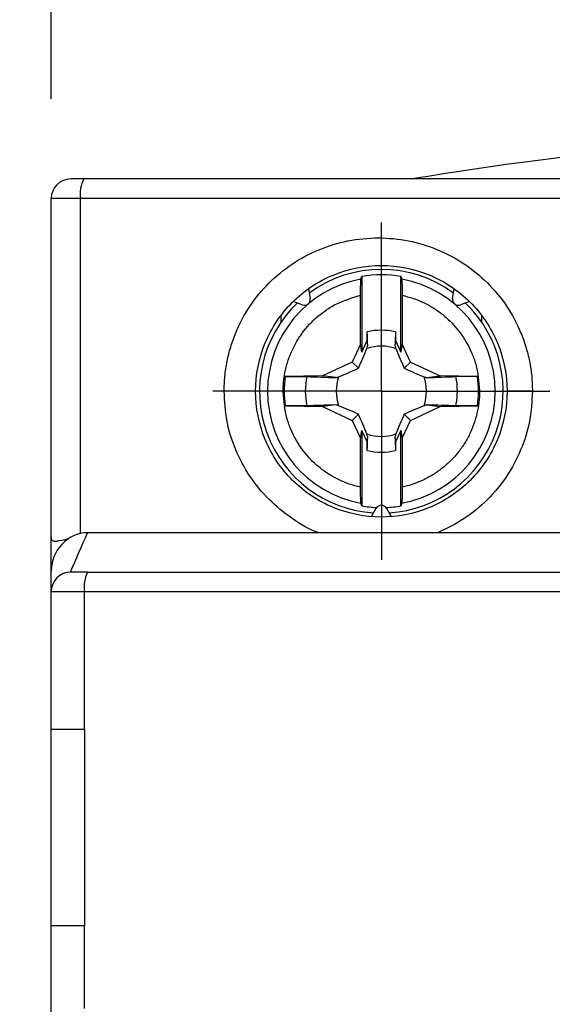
# Model space of a CAD drawing. Header units: inches. Extents: x 0.5 to 21.5, y 0.5 to 16.5.
# Tile 11 of 22: x 17.716 to 18.249, y 8.485 to 9.471. Entities that reach past the tile are written whole.
import ezdxf

# ---------------------------------------------------------------- set-up
doc = ezdxf.new("R2010")
doc.units = ezdxf.units.IN
doc.header["$LTSCALE"] = 2
doc.header["$MEASUREMENT"] = 0
doc.linetypes.add('CENTERX2', pattern=[0.8, 0.5, -0.1, 0.1, -0.1])
doc.layers.add('CENTER', color=40, linetype='CENTERX2')
doc.layers.add('DIMENSIONS', color=140, linetype='Continuous', lineweight=25)
doc.styles.add('SLDTEXTSTYLE0', font='TXT', dxfattribs={"width": 0.7})
doc.dimstyles.new('SLDDIMSTYLE0', dxfattribs={"dimtxt": 0.169922, "dimasz": 0.26, "dimexe": 0, "dimexo": 0.0625, "dimgap": 0.04248, "dimtad": 0, "dimtih": 1, "dimtoh": 1, "dimrnd": 1e-09, "dimzin": 12, "dimdsep": 46, "dimtxsty": 'SLDTEXTSTYLE0', "dimsah": 1, "dimcen": 0.09, "dimadec": 0, "dimazin": 3, "dimtfac": 1, "dimtofl": 0, "dimtmove": 0, "dimatfit": 3, "dimfxl": 0, "dimfrac": 2, "dimtolj": 1, "dimtzin": 12, "dimarcsym": 0})
doc.dimstyles.new('SLDDIMSTYLE1', dxfattribs={"dimtxt": 0.169922, "dimasz": 0.26, "dimexe": 0, "dimexo": 0.0625, "dimgap": 0.04248, "dimtad": 0, "dimtih": 1, "dimtoh": 1, "dimrnd": 1e-09, "dimzin": 12, "dimdsep": 46, "dimtxsty": 'SLDTEXTSTYLE0', "dimsah": 1, "dimcen": 0.09, "dimadec": 0, "dimazin": 3, "dimtfac": 1, "dimtmove": 0, "dimatfit": 0, "dimfxl": 0, "dimfrac": 2, "dimtolj": 1, "dimtzin": 12, "dimarcsym": 0})

# ---------------------------------------------------------------- blocks, each defined once
blk = doc.blocks.new('_D_7')
at = {"layer": 'DIMENSIONS'}
for p, q in [((19.41429, 9.41388), (20.56852, 9.41388)), ((20.31852, 9.41388), (20.31852, 8.23967)), ((20.06605, 7.93157), (20.00899, 7.93157)), ((20.00899, 7.93157), (20.00899, 7.66151)), ((20.57099, 7.93157), (20.62805, 7.93157)), ((20.62805, 7.93157), (20.62805, 7.66151)), ((20.00899, 7.66151), (20.06605, 7.66151)), ((20.62805, 7.66151), (20.57099, 7.66151)), ((20.31852, 6.38238), (20.31852, 7.62347)), ((18.04421, 6.38238), (20.56852, 6.38238))]:
    blk.add_line(p, q, dxfattribs=at)
for points in [[(20.31852, 9.41388), (20.27852, 9.15388), (20.35852, 9.15388)], [(20.31852, 6.38238), (20.35852, 6.64238), (20.27852, 6.64238)]]:
    blk.add_solid(points, dxfattribs=at)
at = {"layer": 'DIMENSIONS', "char_height": 0.166667, "attachment_point": 1, "style": 'SLDTEXTSTYLE0'}
for s, insert in [('3.03', (20.06605, 8.18446)), ('77.0', (20.06605, 7.87636))]:
    blk.add_mtext(s, dxfattribs=dict(at, insert=insert))
blk = doc.blocks.new('_D_8')
at = {"layer": 'DIMENSIONS'}
for p, q in [((17.68009, 9.31151), (16.46465, 9.31151)), ((16.71465, 9.31151), (16.71465, 8.23967)), ((16.46218, 7.93157), (16.40512, 7.93157)), ((16.40512, 7.93157), (16.40512, 7.66151)), ((16.96712, 7.93157), (17.02418, 7.93157)), ((17.02418, 7.93157), (17.02418, 7.66151)), ((16.40512, 7.66151), (16.46218, 7.66151)), ((17.02418, 7.66151), (16.96712, 7.66151)), ((16.71465, 6.48474), (16.71465, 7.62347)), ((17.66704, 6.48474), (16.46465, 6.48474))]:
    blk.add_line(p, q, dxfattribs=at)
for points in [[(16.71465, 9.31151), (16.67465, 9.05151), (16.75465, 9.05151)], [(16.71465, 6.48474), (16.75465, 6.74474), (16.67465, 6.74474)]]:
    blk.add_solid(points, dxfattribs=at)
at = {"layer": 'DIMENSIONS', "char_height": 0.166667, "attachment_point": 1, "style": 'SLDTEXTSTYLE0'}
for s, insert in [('2.83', (16.46218, 8.18446)), ('71.8', (16.46218, 7.87636))]:
    blk.add_mtext(s, dxfattribs=dict(at, insert=insert))
blk = doc.blocks.new('_D_9')
at = {"layer": 'DIMENSIONS'}
for p, q in [((17.74736, 9.39183), (17.74736, 10.45128)), ((19.51114, 9.41215), (19.51114, 10.45128)), ((17.74736, 10.20128), (17.24736, 10.20128)), ((18.36773, 10.20128), (18.31067, 10.20128)), ((18.31067, 10.20128), (18.31067, 9.93122)), ((18.87267, 10.20128), (18.92973, 10.20128)), ((18.92973, 10.20128), (18.92973, 9.93122)), ((19.51114, 10.20128), (20.01114, 10.20128)), ((18.31067, 9.93122), (18.36773, 9.93122)), ((18.92973, 9.93122), (18.87267, 9.93122))]:
    blk.add_line(p, q, dxfattribs=at)
for points in [[(17.74736, 10.20128), (17.48736, 10.24128), (17.48736, 10.16128)], [(19.51114, 10.20128), (19.77114, 10.16128), (19.77114, 10.24128)]]:
    blk.add_solid(points, dxfattribs=at)
at = {"layer": 'DIMENSIONS', "char_height": 0.166667, "attachment_point": 1, "style": 'SLDTEXTSTYLE0'}
for s, insert in [('1.76', (18.36773, 10.45416)), ('44.8', (18.36773, 10.14606))]:
    blk.add_mtext(s, dxfattribs=dict(at, insert=insert))
blk = doc.blocks.new('SW_CENTERMARKSYMBOL_15')
at = {"layer": 'CENTER', "color": 0}
for p, q in [((0, 0.1), (0, 0.1689)), ((0, 0), (0, 0.1)), ((-0.1, 0), (-0.1689, 0)), ((0, 0), (-0.1, 0)), ((0, 0), (0, -0.1)), ((0, 0), (0.1, 0)), ((0.1, 0), (0.1689, 0)), ((0, -0.1), (0, -0.1689))]:
    blk.add_line(p, q, dxfattribs=at)

msp = doc.modelspace()

# ---------------------------------------------------------------- linework, layer by layer
for p, q in [((19.4784, 9.31151), (17.78009, 9.31151)), ((17.77672, 9.29183), (17.74736, 9.29183)), ((17.74736, 8.95325), (17.74736, 9.29183)), ((19.48177, 9.29183), (17.77672, 9.29183)), ((17.77672, 8.95597), (17.77672, 9.29183)), ((18.05838, 9.21378), (18.05838, 9.13812)), ((18.09775, 9.13812), (18.09775, 9.21378)), ((18.005, 9.20155), (18.0067, 9.19193)), ((18.14944, 9.19193), (18.15113, 9.20155)), ((18.05725, 9.14601), (18.05725, 9.195)), ((18.09889, 9.195), (18.09889, 9.14601)), ((17.99886, 9.18535), (17.98968, 9.18869)), ((18.16645, 9.18869), (18.15727, 9.18535)), ((17.97767, 9.16832), (17.97767, 9.17501)), ((18.17846, 9.17423), (18.17846, 9.16832)), ((18.06378, 9.1497), (18.06393, 9.15834)), ((18.0922, 9.15834), (18.09235, 9.1497)), ((18.05725, 9.14601), (18.04889, 9.12809)), ((18.05838, 9.13812), (18.05725, 9.14601)), ((18.05838, 9.13812), (18.06378, 9.1497)), ((18.0644, 9.14463), (18.06378, 9.1497)), ((18.09235, 9.1497), (18.09174, 9.14463)), ((18.09235, 9.1497), (18.09775, 9.13812)), ((18.09889, 9.14601), (18.09775, 9.13812)), ((18.10724, 9.12809), (18.09889, 9.14601)), ((18.04889, 9.12809), (18.01909, 9.11419)), ((18.05511, 9.12188), (18.04889, 9.12809)), ((18.10724, 9.12809), (18.10103, 9.12188)), ((18.10724, 9.12809), (18.13705, 9.11419)), ((18.01909, 9.11419), (17.98188, 9.11354)), ((18.03235, 9.11259), (18.01909, 9.11419)), ((18.12378, 9.11259), (18.13705, 9.11419)), ((18.17426, 9.11354), (18.13705, 9.11419)), ((17.98188, 9.08429), (18.01909, 9.08364)), ((18.03235, 9.08525), (18.01909, 9.08364)), ((18.01909, 9.08364), (18.04889, 9.06974)), ((18.10724, 9.06974), (18.13705, 9.08364)), ((18.12378, 9.08525), (18.13705, 9.08364)), ((18.13705, 9.08364), (18.17426, 9.08429)), ((18.05511, 9.07595), (18.04889, 9.06974)), ((18.10103, 9.07595), (18.10724, 9.06974)), ((18.04889, 9.06974), (18.05725, 9.05182)), ((18.09889, 9.05182), (18.10724, 9.06974)), ((18.05725, 9.05182), (18.05838, 9.05971)), ((18.05838, 9.05971), (18.05838, 8.98405)), ((18.06378, 9.04813), (18.05838, 9.05971)), ((18.06378, 9.04813), (18.0644, 9.0532)), ((18.09174, 9.0532), (18.09235, 9.04813)), ((18.09775, 9.05971), (18.09235, 9.04813)), ((18.09775, 9.05971), (18.09889, 9.05182)), ((18.09775, 8.98405), (18.09775, 9.05971)), ((18.05725, 9.00283), (18.05725, 9.05182)), ((18.06393, 9.03949), (18.06378, 9.04813)), ((18.09235, 9.04813), (18.0922, 9.03949)), ((18.09889, 9.05182), (18.09889, 9.00283)), ((18.06807, 8.97333), (18.07295, 8.98179)), ((18.08318, 8.98179), (18.08807, 8.97333)), ((18.60956, 8.95718), (17.78372, 8.95718)), ((17.74736, 8.91885), (17.74736, 8.95325)), ((17.74736, 8.89813), (17.74736, 8.91885)), ((17.78068, 8.89813), (17.74736, 8.89813)), ((17.74736, 8.76033), (17.74736, 8.89813)), ((17.78068, 8.76033), (17.78068, 8.89813)), ((19.47782, 8.89813), (17.78068, 8.89813)), ((17.74736, 8.76033), (17.78068, 8.76033)), ((17.74736, 8.56348), (17.74736, 8.76033)), ((17.78068, 8.76033), (17.78068, 8.56348)), ((17.78068, 8.56348), (17.74736, 8.56348)), ((17.74736, 8.46112), (17.74736, 8.56348)), ((17.78068, 8.48081), (17.78068, 8.56348))]:
    msp.add_line(p, q)
for centre, radius, start, end in [((18.62925, 6.20522), 3.14961, 80.99424, 99.51235), ((17.76704, 9.29183), 0.01969, 90, 180), ((17.80799, 9.29661), 0.03163, 151.87639, 188.6872), ((18.07807, 9.09892), 0.12205, 53.6695, 126.3305), ((18.07807, 9.09892), 0.114, 100.32978, 259.67022), ((18.07807, 9.09892), 0.11654, 80.27509, 99.72491), ((18.07807, 9.09892), 0.114, 280.32978, 79.67022), ((18.00088, 9.1909), 0.00591, 250, 10), ((18.15525, 9.1909), 0.00591, 170, 180), ((18.15525, 9.1909), 0.00591, 180, 290), ((18.07807, 9.09892), 0.12205, 133.6695, 266.3305), ((18.07807, 9.09892), 0.12205, 273.6695, 46.3305), ((18.07807, 9.09892), 0.06109, 76.62209, 103.37791), ((18.07807, 9.09892), 0.04517, 71.31851, 108.68149), ((18.07807, 9.09892), 0.09729, 171.35419, 188.64581), ((18.07807, 9.09892), 0.07615, 168.90274, 191.09726), ((18.07807, 9.09892), 0.04517, 161.31851, 198.68149), ((18.07807, 9.09892), 0.04517, 341.31851, 18.68149), ((18.07807, 9.09892), 0.07615, 348.90274, 11.09726), ((18.07807, 9.09892), 0.09729, 351.35419, 8.64581), ((18.07807, 9.09892), 0.04517, 251.31851, 288.68149), ((18.07807, 9.09892), 0.06109, 256.62209, 283.37791), ((18.07807, 9.09892), 0.11654, 260.27509, 267.71132), ((18.07807, 8.97884), 0.00591, 30, 150), ((18.07807, 9.09892), 0.11654, 272.28868, 279.72491), ((17.76704, 8.89813), 0.01969, 90, 180), ((17.81498, 8.90293), 0.03463, 154.55443, 187.97523)]:
    msp.add_arc(centre, radius, start, end)
for points, knots in [([(17.78009, 9.31151), (17.77644, 9.31151), (17.77313, 9.31151), (17.76835, 9.31151), (17.76704, 9.31151), (17.76704, 9.31151)], [0, 0, 0, 0, 0.5, 0.5, 1, 1, 1, 1]), ([(17.9206, 9.09892), (17.92064, 9.10144), (17.92071, 9.10646), (17.92127, 9.11395), (17.92218, 9.12138), (17.92346, 9.12874), (17.9251, 9.13603), (17.92711, 9.14326), (17.92948, 9.15041), (17.9349, 9.16445), (17.94557, 9.18453), (17.96485, 9.20787), (17.98827, 9.22721), (18.01519, 9.24152), (18.04441, 9.2505), (18.07489, 9.25343), (18.10537, 9.25054), (18.13456, 9.24162), (18.16146, 9.22738), (18.1849, 9.20812), (18.20424, 9.18481), (18.21615, 9.1625), (18.22299, 9.14359), (18.22668, 9.12895), (18.22898, 9.11403), (18.22926, 9.10397), (18.2294, 9.09892)], [0, 0, 0, 0, 0.0155915, 0.0310799, 0.0465033, 0.0618999, 0.0773085, 0.0927677, 0.1083157, 0.12399, 0.1859919, 0.248315, 0.3109414, 0.373761, 0.4369733, 0.500234, 0.5633405, 0.6263597, 0.6888546, 0.7512073, 0.8134163, 0.875434, 0.9067698, 0.9377702, 0.9687439, 1, 1, 1, 1]), ([(17.95208, 9.09892), (17.95209, 9.11548), (17.9554, 9.13205), (17.9681, 9.16258), (17.97748, 9.17654), (18.00081, 9.19979), (18.01475, 9.20906), (18.04509, 9.22161), (18.06149, 9.22488), (18.09432, 9.22492), (18.11075, 9.2217), (18.14119, 9.20918), (18.1552, 9.19989), (18.17861, 9.1766), (18.18802, 9.16261), (18.20074, 9.13205), (18.20405, 9.11547), (18.20405, 9.09892)], [0, 0, 0, 0, 0.125, 0.125, 0.25, 0.25, 0.375, 0.375, 0.5, 0.5, 0.625, 0.625, 0.75, 0.75, 0.875, 0.875, 1, 1, 1, 1]), ([(18.05725, 9.195), (18.05725, 9.19898), (18.05729, 9.20287), (18.05742, 9.20878), (18.05752, 9.2107), (18.05762, 9.21107)], [0, 0, 0, 0, 0.5, 0.5, 1, 1, 1, 1]), ([(18.09851, 9.21107), (18.09861, 9.2107), (18.09871, 9.20878), (18.09885, 9.20289), (18.09889, 9.19898), (18.09889, 9.195)], [0, 0, 0, 0, 0.5, 0.5, 1, 1, 1, 1]), ([(17.97975, 9.09818), (17.97977, 9.10016), (17.97981, 9.1041), (17.98032, 9.11), (17.98116, 9.11586), (17.98236, 9.12166), (17.9839, 9.12738), (17.98578, 9.133), (17.98799, 9.13849), (17.99054, 9.14384), (17.99327, 9.14881), (17.99616, 9.1534), (18.00016, 9.15906), (18.00576, 9.16582), (18.0132, 9.17306), (18.02192, 9.17986), (18.03592, 9.18866), (18.04859, 9.19243), (18.05725, 9.195)], [0, 0, 0, 0, 0.044135, 0.088271, 0.132406, 0.176542, 0.220679, 0.264816, 0.308954, 0.353092, 0.397232, 0.435833, 0.474431, 0.552184, 0.632014, 0.706231, 0.799247, 1, 1, 1, 1]), ([(18.09889, 9.195), (18.10079, 9.19456), (18.10459, 9.19367), (18.11017, 9.1919), (18.11565, 9.18983), (18.121, 9.18743), (18.12619, 9.18472), (18.13121, 9.18171), (18.13605, 9.1784), (18.14068, 9.17481), (18.14618, 9.16999), (18.1523, 9.16365), (18.15872, 9.15547), (18.16417, 9.14678), (18.16894, 9.13694), (18.17457, 9.12159), (18.17565, 9.10855), (18.17638, 9.09965)], [0, 0, 0, 0, 0.044144, 0.088288, 0.132432, 0.176576, 0.220721, 0.264866, 0.309013, 0.35316, 0.397308, 0.474431, 0.552125, 0.632012, 0.706085, 0.799248, 1, 1, 1, 1]), ([(17.98188, 9.11354), (17.98633, 9.11362), (17.9907, 9.11366), (17.9982, 9.11368), (18.00133, 9.11364), (18.00334, 9.11357)], [0, 0, 0, 0, 0.5, 0.5, 1, 1, 1, 1]), ([(18.17426, 9.11354), (18.16981, 9.11362), (18.16544, 9.11366), (18.15794, 9.11368), (18.1548, 9.11364), (18.1528, 9.11357)], [0, 0, 0, 0, 0.5, 0.5, 1, 1, 1, 1]), ([(17.95208, 9.09892), (17.95208, 9.09892), (17.95141, 9.09892), (17.94824, 9.09892), (17.94574, 9.09892), (17.9394, 9.09892), (17.93559, 9.09892), (17.92789, 9.09892), (17.92404, 9.09892), (17.9206, 9.09892)], [0, 0, 0, 0, 0.25, 0.25, 0.5, 0.5, 0.75, 0.75, 1, 1, 1, 1]), ([(18.01564, 8.95718), (18.01561, 8.95719), (18.00594, 8.96014), (17.98847, 8.97101), (17.96486, 8.9898), (17.94559, 9.01329), (17.93146, 9.03996), (17.92228, 9.06885), (17.92116, 9.0889), (17.9206, 9.09892)], [0, 0, 0, 0, 0.000455, 0.168449, 0.336011, 0.502702, 0.668661, 0.834536, 1, 1, 1, 1]), ([(18.20405, 9.09892), (18.20405, 9.08235), (18.20074, 9.06578), (18.18801, 9.03522), (18.17861, 9.02123), (18.1552, 8.99794), (18.14119, 8.98865), (18.11075, 8.97614), (18.09432, 8.97291), (18.06148, 8.97295), (18.04509, 8.97622), (18.01475, 8.98877), (18.00081, 8.99805), (17.97748, 9.02129), (17.9681, 9.03525), (17.9554, 9.06578), (17.95209, 9.08236), (17.95208, 9.09892)], [0, 0, 0, 0, 0.125, 0.125, 0.25, 0.25, 0.375, 0.375, 0.5, 0.5, 0.625, 0.625, 0.75, 0.75, 0.875, 0.875, 1, 1, 1, 1]), ([(18.05725, 9.00283), (18.05535, 9.00327), (18.05155, 9.00417), (18.04596, 9.00593), (18.04048, 9.008), (18.03514, 9.0104), (18.02994, 9.01311), (18.02492, 9.01613), (18.02009, 9.01943), (18.01546, 9.02303), (18.00995, 9.02784), (18.00383, 9.03418), (17.99742, 9.04236), (17.99196, 9.05105), (17.98719, 9.06089), (17.98156, 9.07625), (17.98049, 9.08928), (17.97975, 9.09818)], [0, 0, 0, 0, 0.044144, 0.088288, 0.132432, 0.176576, 0.220721, 0.264867, 0.309013, 0.35316, 0.397308, 0.474431, 0.552125, 0.632012, 0.706086, 0.799248, 1, 1, 1, 1]), ([(18.17638, 9.09965), (18.17638, 9.0994), (18.1764, 9.09546), (18.17596, 9.08779), (18.17409, 9.07681), (18.17098, 9.06612), (18.16668, 9.05584), (18.16126, 9.04611), (18.15476, 9.03706), (18.14729, 9.0288), (18.13893, 9.02143), (18.1298, 9.01505), (18.12, 9.00977), (18.10968, 9.00554), (18.10248, 9.00373), (18.09889, 9.00283)], [0, 0, 0, 0, 0.00546, 0.088336, 0.171213, 0.254091, 0.33697, 0.41985, 0.50273, 0.58561, 0.66849, 0.751369, 0.834248, 0.917125, 1, 1, 1, 1]), ([(18.2294, 9.09892), (18.22883, 9.08887), (18.22771, 9.06874), (18.21846, 9.0398), (18.2043, 9.01306), (18.18492, 8.98983), (18.16163, 8.97026), (18.14346, 8.96154), (18.13437, 8.95718)], [0, 0, 0, 0, 0.166338, 0.333063, 0.499089, 0.665754, 0.832743, 1, 1, 1, 1]), ([(18.2294, 9.09892), (18.22615, 9.09892), (18.22276, 9.09892), (18.21638, 9.09892), (18.21343, 9.09892), (18.20865, 9.09892), (18.20684, 9.09892), (18.20455, 9.09892), (18.20405, 9.09892), (18.20405, 9.09892)], [0, 0, 0, 0, 0.25, 0.25, 0.5, 0.5, 0.75, 0.75, 1, 1, 1, 1]), ([(18.00334, 9.08426), (18.00133, 9.08419), (17.99822, 9.08416), (17.99072, 9.08417), (17.98632, 9.08421), (17.98188, 9.08429)], [0, 0, 0, 0, 0.5, 0.5, 1, 1, 1, 1]), ([(18.17426, 9.08429), (18.16981, 9.08421), (18.16544, 9.08417), (18.15794, 9.08416), (18.1548, 9.08419), (18.1528, 9.08426)], [0, 0, 0, 0, 0.5, 0.5, 1, 1, 1, 1]), ([(18.05762, 8.98676), (18.05752, 8.98713), (18.05742, 8.98906), (18.05729, 8.99495), (18.05725, 8.99885), (18.05725, 9.00283)], [0, 0, 0, 0, 0.5, 0.5, 1, 1, 1, 1]), ([(18.09889, 9.00283), (18.09889, 8.99885), (18.09885, 8.99496), (18.09871, 8.98905), (18.09861, 8.98713), (18.09851, 8.98676)], [0, 0, 0, 0, 0.5, 0.5, 1, 1, 1, 1]), ([(17.78372, 8.95718), (17.77393, 8.95718), (17.76452, 8.95262), (17.7513, 8.93841), (17.74736, 8.92873), (17.74736, 8.91885)], [0, 0, 0, 0, 0.5, 0.5, 1, 1, 1, 1]), ([(17.74736, 8.95325), (17.74737, 8.95266), (17.7474, 8.95133), (17.74784, 8.94982), (17.74909, 8.94881), (17.75165, 8.94871), (17.75646, 8.94937), (17.76112, 8.95062), (17.76509, 8.95119), (17.76515, 8.9512)], [0, 0, 0, 0, 0.074326, 0.167965, 0.334277, 0.485298, 0.665147, 0.995366, 1, 1, 1, 1]), ([(17.7837, 8.91781), (17.77906, 8.91781), (17.77483, 8.91781), (17.76872, 8.91781), (17.76704, 8.91781), (17.76704, 8.91781)], [0, 0, 0, 0, 0.5, 0.5, 1, 1, 1, 1]), ([(17.7837, 8.91781), (17.79927, 8.91781), (17.83039, 8.91781), (17.87713, 8.91781), (17.92391, 8.91781), (17.97071, 8.91781), (18.01754, 8.91781), (18.06441, 8.91781), (18.11131, 8.91781), (18.15824, 8.91781), (18.2052, 8.91781), (18.25219, 8.91781), (18.29921, 8.91781), (18.34627, 8.91781), (18.39336, 8.91781), (18.44047, 8.91781), (18.48762, 8.91781), (18.5348, 8.91781), (18.58202, 8.91781), (18.64184, 8.91781), (18.71423, 8.91781), (18.79915, 8.91781), (18.88396, 8.91781), (18.96868, 8.91781), (19.05329, 8.91781), (19.1378, 8.91781), (19.22222, 8.91781), (19.30653, 8.91781), (19.39076, 8.91781), (19.44677, 8.91781), (19.47479, 8.91781)], [0, 0, 0, 0, 0.0278228, 0.0556295, 0.083422, 0.1112025, 0.1389728, 0.1667352, 0.1944915, 0.2222439, 0.2499945, 0.2777452, 0.3054981, 0.3332552, 0.3610186, 0.3887904, 0.4165726, 0.4443671, 0.4721762, 0.5000017, 0.5500707, 0.6000926, 0.6500793, 0.7000426, 0.7499945, 0.7999469, 0.8499117, 0.8999009, 0.9499264, 1, 1, 1, 1])]:
    msp.add_open_spline(points, degree=3, knots=knots)
for points in [[(18.05762, 9.21107), (18.05788, 9.21198), (18.05813, 9.21288), (18.05838, 9.21378)], [(18.09775, 9.21378), (18.098, 9.21288), (18.09826, 9.21198), (18.09851, 9.21107)], [(18.0644, 9.14463), (18.06424, 9.14923), (18.06409, 9.15379), (18.06393, 9.15834)], [(18.0922, 9.15834), (18.09205, 9.15379), (18.09189, 9.14923), (18.09174, 9.14463)], [(18.05511, 9.12188), (18.05812, 9.12869), (18.06089, 9.13523), (18.0636, 9.1417)], [(18.0636, 9.1417), (18.06387, 9.14269), (18.06414, 9.14366), (18.0644, 9.14463)], [(18.09174, 9.14463), (18.092, 9.14366), (18.09226, 9.14269), (18.09253, 9.1417)], [(18.09253, 9.1417), (18.09524, 9.13523), (18.09801, 9.12869), (18.10103, 9.12188)], [(18.03528, 9.11338), (18.04175, 9.11609), (18.0483, 9.11886), (18.05511, 9.12188)], [(18.10103, 9.12188), (18.10784, 9.11886), (18.11438, 9.11609), (18.12085, 9.11338)], [(18.00334, 9.11357), (18.01295, 9.11324), (18.02258, 9.11291), (18.03235, 9.11259)], [(18.03235, 9.11259), (18.03332, 9.11285), (18.0343, 9.11311), (18.03528, 9.11338)], [(18.12085, 9.11338), (18.12184, 9.11311), (18.12281, 9.11285), (18.12378, 9.11259)], [(18.12378, 9.11259), (18.13355, 9.11291), (18.14319, 9.11324), (18.1528, 9.11357)], [(18.03235, 9.08525), (18.02258, 9.08492), (18.01295, 9.08459), (18.00334, 9.08426)], [(18.03528, 9.08445), (18.0343, 9.08472), (18.03332, 9.08498), (18.03235, 9.08525)], [(18.05511, 9.07595), (18.0483, 9.07897), (18.04175, 9.08174), (18.03528, 9.08445)], [(18.12085, 9.08445), (18.11438, 9.08174), (18.10784, 9.07897), (18.10103, 9.07595)], [(18.12378, 9.08525), (18.12281, 9.08498), (18.12184, 9.08472), (18.12085, 9.08445)], [(18.1528, 9.08426), (18.14319, 9.08459), (18.13355, 9.08492), (18.12378, 9.08525)], [(18.0636, 9.05613), (18.06089, 9.0626), (18.05812, 9.06914), (18.05511, 9.07595)], [(18.10103, 9.07595), (18.09801, 9.06914), (18.09524, 9.0626), (18.09253, 9.05613)], [(18.0644, 9.0532), (18.06414, 9.05417), (18.06387, 9.05514), (18.0636, 9.05613)], [(18.06393, 9.03949), (18.06409, 9.04404), (18.06424, 9.0486), (18.0644, 9.0532)], [(18.09253, 9.05613), (18.09226, 9.05514), (18.092, 9.05417), (18.09174, 9.0532)], [(18.09174, 9.0532), (18.09189, 9.0486), (18.09205, 9.04404), (18.0922, 9.03949)], [(18.05838, 8.98405), (18.05813, 8.98495), (18.05788, 8.98586), (18.05762, 8.98676)], [(18.09851, 8.98676), (18.09826, 8.98586), (18.098, 8.98495), (18.09775, 8.98405)], [(17.76666, 8.91781), (17.77234, 8.93094), (17.77802, 8.94406), (17.78372, 8.95718)]]:
    msp.add_open_spline(points, degree=3)

# ---------------------------------------------------------------- block references
at = {"layer": 'CENTER'}
msp.add_blockref('SW_CENTERMARKSYMBOL_15', (18.07807, 9.09892), dxfattribs=at)

# ---------------------------------------------------------------- dimensions: what is measured, and where the dimension line sits
at = {"layer": 'DIMENSIONS'}
for base, p1, p2, angle, dimstyle, picture, middle in [((19.51114, 10.20128), (17.74736, 9.29183), (19.51114, 9.31215), 0, 'SLDDIMSTYLE1', '_D_9', (18.6202, 10.20128)), ((20.31852, 6.38238), (19.31429, 9.41388), (17.94421, 6.38238), 90, 'SLDDIMSTYLE0', '_D_7', (20.31852, 7.93157)), ((16.71465, 6.48474), (17.78009, 9.31151), (17.76704, 6.48474), 90, 'SLDDIMSTYLE0', '_D_8', (16.71465, 7.93157))]:
    dim = msp.add_linear_dim(base=base, p1=p1, p2=p2, angle=angle, dimstyle=dimstyle, dxfattribs=at)
    dim.commit()
    dim.dimension.update_dxf_attribs({"geometry": picture, "text_midpoint": middle, "dimtype": 160})

doc.saveas('drawing.dxf')
